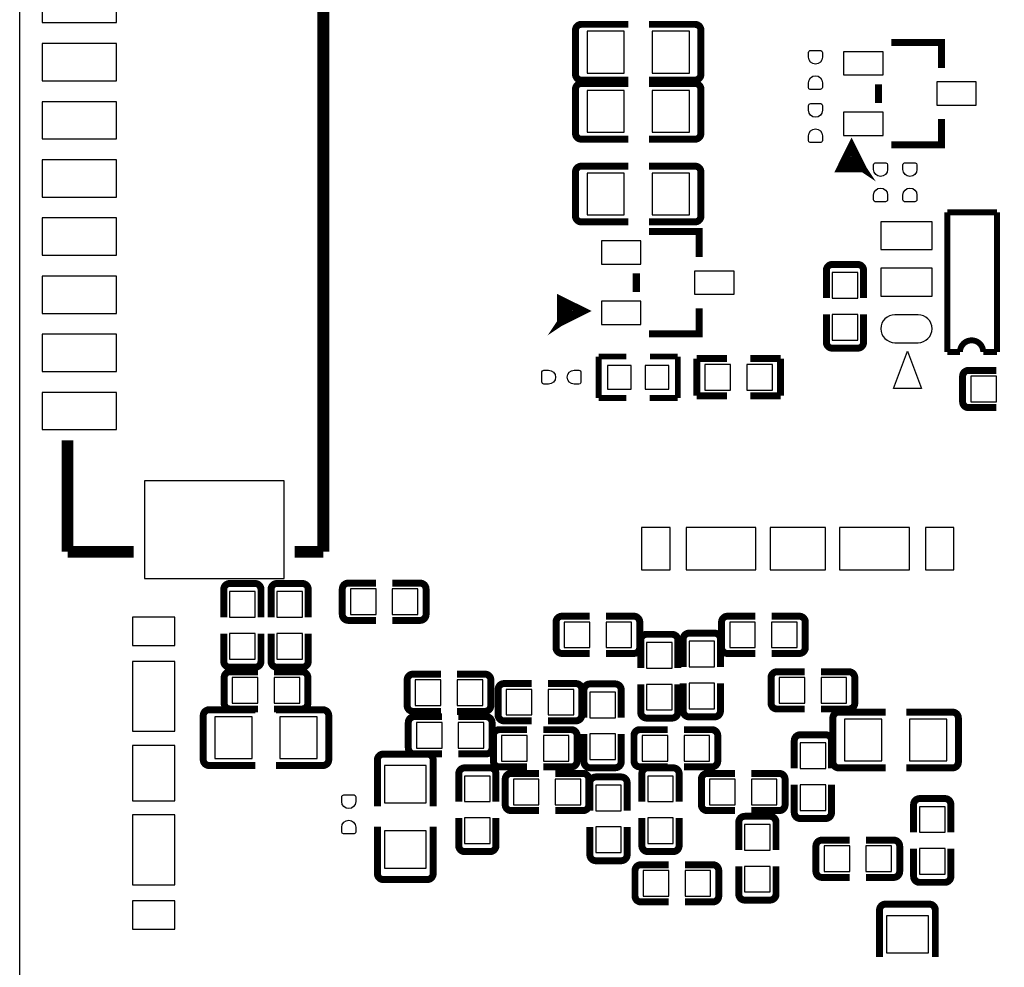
# Model space of a CAD drawing. Extents: x -29.9 to 37.3, y -29.3 to 48.8.
# Tile 2 of 8: x -29.9 to -8.8, y -2 to 18.4. Entities that reach past the tile are written whole.
import ezdxf

# ---------------------------------------------------------------- set-up
doc = ezdxf.new("R2010")
doc.units = 0
for name, color, linetype in [('BG_OUTLINE', 5, 'CONTINUOUS'), ('PG_SILKSCREEN_BOTTOM', 173, 'CONTINUOUS'), ('PIN_BOTTOM', 132, 'CONTINUOUS')]:
    doc.layers.add(name, color=color, linetype=linetype)

msp = doc.modelspace()

# ---------------------------------------------------------------- linework, layer by layer
at = {"layer": 'BG_OUTLINE'}
msp.add_lwpolyline([(29.28874, -23.617428), (-12.192, -23.617428), (-27.901138, -23.617428, -0.414214), (-29.933138, -21.585428), (-29.933138, 45.35043, -0.414214)], format="xyb", dxfattribs=at)
at = {"layer": 'PG_SILKSCREEN_BOTTOM'}
for points, const_width in [([(-23.4061, 26.71318), (-23.4061, 6.91642)], 0.254), ([(-17.858689, 18.252389), (-16.849293, 18.252389)], 0.150089), ([(-15.415311, 18.252389), (-16.407892, 18.252389)], 0.150089), ([(-17.985689, 18.125389), (-17.985689, 17.180611)], 0.150089), ([(-15.288311, 17.180611), (-15.288311, 18.125389)], 0.150089), ([(-11.196295, 17.863795), (-10.119411, 17.863795), (-10.119411, 17.312589)], 0.1524), ([(-17.858689, 17.053611), (-16.849293, 17.053611)], 0.150089), ([(-17.858689, 16.982389), (-16.849293, 16.982389)], 0.150089), ([(-15.415311, 17.053611), (-16.407892, 17.053611)], 0.150089), ([(-15.415311, 16.982389), (-16.407892, 16.982389)], 0.150089), ([(-11.470589, 16.964711), (-11.470589, 16.563289)], 0.1524), ([(-17.985689, 16.855389), (-17.985689, 15.910611)], 0.150089), ([(-15.288311, 15.910611), (-15.288311, 16.855389)], 0.150089), ([(-11.196295, 15.664205), (-10.119411, 15.664205), (-10.119411, 16.215411)], 0.1524), ([(-17.858689, 15.783611), (-16.849293, 15.783611)], 0.150089), ([(-15.415311, 15.783611), (-16.407892, 15.783611)], 0.150089), ([(-11.800789, 15.148611), (-12.298705, 15.148611), (-12.049811, 15.648889), (-11.800789, 15.148611), (-12.199595, 15.250211), (-11.999011, 15.448305), (-11.800789, 15.148611), (-12.100611, 15.349195)], 0.1524), ([(-17.858689, 15.204389), (-16.849293, 15.204389)], 0.150089), ([(-15.415311, 15.204389), (-16.407892, 15.204389)], 0.150089), ([(-17.985689, 15.077389), (-17.985689, 14.132611)], 0.150089), ([(-15.288311, 14.132611), (-15.288311, 15.077389)], 0.150089), ([(-9.991395, 14.209903), (-9.991395, 11.210112)], 0.127), ([(-8.923096, 14.209903), (-9.991395, 14.209903)], 0.127), ([(-8.923096, 11.210112), (-8.923096, 14.209903)], 0.127), ([(-17.858689, 14.005611), (-16.849293, 14.005611)], 0.150089), ([(-15.415311, 14.005611), (-16.407892, 14.005611)], 0.150089), ([(-16.403295, 13.799795), (-15.326411, 13.799795), (-15.326411, 13.248589)], 0.1524), ([(-11.919001, 13.091897), (-12.465304, 13.091897)], 0.150012), ([(-16.677589, 12.900711), (-16.677589, 12.499289)], 0.1524), ([(-12.592304, 12.964897), (-12.592304, 12.367311)], 0.150012), ([(-11.792001, 12.964897), (-11.792001, 12.367311)], 0.150012), ([(-18.309539, 11.841455), (-18.309539, 12.339371), (-17.809261, 12.090476), (-18.309539, 11.841455), (-18.207939, 12.24026), (-18.009845, 12.039676), (-18.309539, 11.841455), (-18.108955, 12.141276)], 0.1524), ([(-16.403295, 11.600205), (-15.326411, 11.600205), (-15.326411, 12.151411)], 0.1524), ([(-12.592304, 11.419103), (-12.592304, 12.016791)], 0.150012), ([(-11.792001, 11.419103), (-11.792001, 12.016791)], 0.150012), ([(-12.465304, 11.292103), (-11.919001, 11.292103)], 0.150012), ([(-9.991395, 11.210112), (-9.719894, 11.210112)], 0.127), ([(-9.219997, 11.210112), (-8.923096, 11.210112)], 0.127), ([(-17.4879, 11.1125), (-17.4879, 10.2235)], 0.127), ([(-16.891, 11.1125), (-17.4879, 11.1125)], 0.127), ([(-15.7861, 11.1125), (-16.383, 11.1125)], 0.127), ([(-15.7861, 10.2235), (-15.7861, 11.1125)], 0.127), ([(-15.377897, 11.067999), (-14.727911, 11.067999)], 0.150089), ([(-15.377897, 10.268001), (-15.377897, 11.067999)], 0.150089), ([(-13.578103, 11.067999), (-14.228089, 11.067999)], 0.150089), ([(-13.578103, 10.268001), (-13.578103, 11.067999)], 0.150089), ([(-9.535897, 10.814152), (-8.938311, 10.814152)], 0.150012), ([(-9.662897, 10.687152), (-9.662897, 10.140848)], 0.150012), ([(-17.4879, 10.2235), (-16.891, 10.2235)], 0.127), ([(-16.388105, 10.2235), (-15.7861, 10.2235)], 0.127), ([(-14.727911, 10.268001), (-15.377897, 10.268001)], 0.150089), ([(-14.228089, 10.268001), (-13.578103, 10.268001)], 0.150089), ([(-9.535897, 10.013848), (-8.938311, 10.013848)], 0.150012), ([(-28.9052, 9.3091), (-28.9052, 6.91642)], 0.254), ([(-27.4828, 6.91642), (-28.9052, 6.91642)], 0.254), ([(-23.4061, 6.91642), (-24.02078, 6.91642)], 0.254), ([(-25.546152, 6.106897), (-25.546152, 5.509311)], 0.150012), ([(-24.872848, 6.233897), (-25.419152, 6.233897)], 0.150012), ([(-24.745848, 6.106897), (-24.745848, 5.509311)], 0.150012), ([(-24.530152, 6.106922), (-24.530152, 5.509285)], 0.150012), ([(-23.856848, 6.233897), (-24.403152, 6.233922)], 0.150012), ([(-23.729848, 6.106897), (-23.729848, 5.509311)], 0.150012), ([(-22.997897, 6.115152), (-22.997897, 5.568848)], 0.150012), ([(-22.870897, 6.242152), (-22.273209, 6.242152)], 0.150012), ([(-21.325103, 6.242152), (-21.922689, 6.242152)], 0.150012), ([(-21.198103, 5.568848), (-21.198103, 6.115152)], 0.150012), ([(-22.870897, 5.441848), (-22.273209, 5.441848)], 0.150012), ([(-21.325103, 5.441848), (-21.922689, 5.441848)], 0.150012), ([(-18.2769, 5.531104), (-17.679213, 5.531104)], 0.150012), ([(-16.731107, 5.531104), (-17.328693, 5.531104)], 0.150012), ([(-14.717497, 5.530799), (-14.119911, 5.530799)], 0.150012), ([(-13.171703, 5.530799), (-13.769391, 5.530799)], 0.150012), ([(-18.4039, 5.404104), (-18.4039, 4.857801)], 0.150012), ([(-16.604107, 4.857801), (-16.604107, 5.404104)], 0.150012), ([(-14.844497, 5.403799), (-14.844497, 4.857496)], 0.150012), ([(-13.044703, 4.857496), (-13.044703, 5.403799)], 0.150012), ([(-25.546152, 4.561103), (-25.546152, 5.158791)], 0.150012), ([(-24.745848, 4.561103), (-24.745848, 5.158791)], 0.150012), ([(-24.530152, 4.561078), (-24.530152, 5.158765)], 0.150012), ([(-23.729848, 4.561103), (-23.729848, 5.158791)], 0.150012), ([(-16.583508, 5.014697), (-16.583508, 4.417111)], 0.150012), ([(-15.910204, 5.141697), (-16.456508, 5.141697)], 0.150012), ([(-15.783204, 5.014697), (-15.783204, 4.417111)], 0.150012), ([(-15.669108, 5.040097), (-15.669108, 4.442511)], 0.150012), ([(-14.995804, 5.167097), (-15.542108, 5.167097)], 0.150012), ([(-14.868804, 5.040097), (-14.868804, 4.442511)], 0.150012), ([(-18.2769, 4.730801), (-17.679213, 4.730801)], 0.150012), ([(-16.731107, 4.730801), (-17.328693, 4.730801)], 0.150012), ([(-14.717497, 4.730496), (-14.119911, 4.730496)], 0.150012), ([(-13.171703, 4.730496), (-13.769391, 4.730496)], 0.150012), ([(-25.419152, 4.434103), (-24.872848, 4.434103)], 0.150012), ([(-24.403152, 4.434078), (-23.856848, 4.434103)], 0.150012), ([(-25.537897, 4.210152), (-25.537897, 3.663848)], 0.150012), ([(-25.410897, 4.337152), (-24.813311, 4.337152)], 0.150012), ([(-23.865103, 4.337152), (-24.462791, 4.337152)], 0.150012), ([(-23.738103, 3.663848), (-23.738103, 4.210152)], 0.150012), ([(-21.6043, 4.159301), (-21.6043, 3.612998)], 0.150012), ([(-21.4773, 4.286301), (-20.879613, 4.286301)], 0.150012), ([(-19.931507, 4.286301), (-20.529093, 4.286301)], 0.150012), ([(-19.804507, 3.612998), (-19.804507, 4.159301)], 0.150012), ([(-13.7811, 4.210101), (-13.7811, 3.663798)], 0.150012), ([(-13.6541, 4.337101), (-13.056413, 4.337101)], 0.150012), ([(-12.108307, 4.337101), (-12.705893, 4.337101)], 0.150012), ([(-11.981307, 3.663798), (-11.981307, 4.210101)], 0.150012), ([(-19.6485, 3.955999), (-19.6485, 3.409696)], 0.150012), ([(-19.5215, 4.082999), (-18.923914, 4.082999)], 0.150012), ([(-17.975707, 4.082999), (-18.573394, 4.082999)], 0.150012), ([(-17.848707, 3.409696), (-17.848707, 3.955999)], 0.150012), ([(-17.802606, 3.947897), (-17.802606, 3.350311)], 0.150012), ([(-17.129303, 4.074897), (-17.675606, 4.074897)], 0.150012), ([(-17.002303, 3.947897), (-17.002303, 3.350311)], 0.150012), ([(-16.583508, 3.468903), (-16.583508, 4.066591)], 0.150012), ([(-15.783204, 3.468903), (-15.783204, 4.066591)], 0.150012), ([(-15.669108, 3.494303), (-15.669108, 4.091991)], 0.150012), ([(-14.868804, 3.494303), (-14.868804, 4.091991)], 0.150012), ([(-25.410897, 3.536848), (-24.813311, 3.536848)], 0.150012), ([(-23.865103, 3.536848), (-24.462791, 3.536848)], 0.150012), ([(-13.6541, 3.536798), (-13.056413, 3.536798)], 0.150012), ([(-12.108307, 3.536798), (-12.705893, 3.536798)], 0.150012), ([(-25.986689, 3.393389), (-25.986689, 2.448611)], 0.150089), ([(-25.859689, 3.520389), (-24.867108, 3.520389)], 0.150089), ([(-23.416311, 3.520389), (-24.425707, 3.520389)], 0.150089), ([(-23.289311, 2.448611), (-23.289311, 3.393389)], 0.150089), ([(-21.4773, 3.485998), (-20.879613, 3.485998)], 0.150012), ([(-21.4519, 3.371901), (-20.854213, 3.371901)], 0.150012), ([(-19.931507, 3.485998), (-20.529093, 3.485998)], 0.150012), ([(-19.906107, 3.371901), (-20.503693, 3.371901)], 0.150012), ([(-16.456508, 3.341903), (-15.910204, 3.341903)], 0.150012), ([(-15.542108, 3.367303), (-14.995804, 3.367303)], 0.150012), ([(-12.451893, 3.342589), (-12.451893, 2.397811)], 0.150089), ([(-12.324893, 3.469589), (-11.315497, 3.469589)], 0.150089), ([(-9.881514, 3.469589), (-10.874096, 3.469589)], 0.150089), ([(-9.754514, 2.397811), (-9.754514, 3.342589)], 0.150089), ([(-21.5789, 3.244901), (-21.5789, 2.698598)], 0.150012), ([(-19.779107, 2.698598), (-19.779107, 3.244901)], 0.150012), ([(-19.5215, 3.282696), (-18.923914, 3.282696)], 0.150012), ([(-17.975707, 3.282696), (-18.573394, 3.282696)], 0.150012), ([(-19.7501, 2.965399), (-19.7501, 2.419096)], 0.150012), ([(-19.6231, 3.092399), (-19.025514, 3.092399)], 0.150012), ([(-18.077307, 3.092399), (-18.674994, 3.092399)], 0.150012), ([(-17.950307, 2.419096), (-17.950307, 2.965399)], 0.150012), ([(-17.802606, 2.402103), (-17.802606, 2.999791)], 0.150012), ([(-17.002303, 2.402103), (-17.002303, 2.999791)], 0.150012), ([(-16.7275, 2.965602), (-16.7275, 2.419299)], 0.150012), ([(-16.6005, 3.092602), (-16.002914, 3.092602)], 0.150012), ([(-15.054707, 3.092602), (-15.652394, 3.092602)], 0.150012), ([(-14.927707, 2.419299), (-14.927707, 2.965602)], 0.150012), ([(-12.608103, 2.982697), (-13.154406, 2.982697)], 0.150012), ([(-13.281406, 2.855697), (-13.281406, 2.258111)], 0.150012), ([(-12.481103, 2.855697), (-12.481103, 2.258111)], 0.150012), ([(-21.171814, 2.567889), (-22.116593, 2.567889)], 0.150089), ([(-21.4519, 2.571598), (-20.854213, 2.571598)], 0.150012), ([(-19.906107, 2.571598), (-20.503693, 2.571598)], 0.150012), ([(-25.859689, 2.321611), (-24.867108, 2.321611)], 0.150089), ([(-23.416311, 2.321611), (-24.425707, 2.321611)], 0.150089), ([(-22.243593, 2.440889), (-22.243593, 1.448308)], 0.150089), ([(-21.044814, 2.440889), (-21.044814, 1.448308)], 0.150089), ([(-19.821804, 2.271497), (-20.368108, 2.271497)], 0.150012), ([(-19.6231, 2.292096), (-19.025514, 2.292096)], 0.150012), ([(-18.077307, 2.292096), (-18.674994, 2.292096)], 0.150012), ([(-17.675606, 2.275103), (-17.129303, 2.275103)], 0.150012), ([(-16.6005, 2.292299), (-16.002914, 2.292299)], 0.150012), ([(-15.884703, 2.271497), (-16.431006, 2.271497)], 0.150012), ([(-15.054707, 2.292299), (-15.652394, 2.292299)], 0.150012), ([(-12.324893, 2.270811), (-11.315497, 2.270811)], 0.150089), ([(-9.881514, 2.270811), (-10.874096, 2.270811)], 0.150089), ([(-20.495108, 2.144497), (-20.495108, 1.546911)], 0.150012), ([(-19.694804, 2.144497), (-19.694804, 1.546911)], 0.150012), ([(-19.3691, 2.152802), (-18.771514, 2.152802)], 0.150012), ([(-17.823307, 2.152802), (-18.420994, 2.152802)], 0.150012), ([(-17.002303, 2.075891), (-17.548606, 2.075891)], 0.150012), ([(-16.558006, 2.144497), (-16.558006, 1.546911)], 0.150012), ([(-15.757703, 2.144497), (-15.757703, 1.546911)], 0.150012), ([(-15.1527, 2.152701), (-14.555013, 2.152701)], 0.150012), ([(-13.606907, 2.152701), (-14.204493, 2.152701)], 0.150012), ([(-19.4961, 2.025802), (-19.4961, 1.479499)], 0.150012), ([(-17.696307, 1.479499), (-17.696307, 2.025802)], 0.150012), ([(-17.675606, 1.948891), (-17.675606, 1.351305)], 0.150012), ([(-16.875303, 1.948891), (-16.875303, 1.351305)], 0.150012), ([(-15.2797, 2.025701), (-15.2797, 1.479398)], 0.150012), ([(-13.479907, 1.479398), (-13.479907, 2.025701)], 0.150012), ([(-13.281406, 1.309903), (-13.281406, 1.907591)], 0.150012), ([(-12.481103, 1.309903), (-12.481103, 1.907591)], 0.150012), ([(-10.716006, 1.484097), (-10.716006, 0.886511)], 0.150012), ([(-10.042703, 1.611097), (-10.589006, 1.611097)], 0.150012), ([(-9.915703, 1.484097), (-9.915703, 0.886511)], 0.150012), ([(-20.495108, 0.598703), (-20.495108, 1.196391)], 0.150012), ([(-19.694804, 0.598703), (-19.694804, 1.196391)], 0.150012), ([(-19.3691, 1.352499), (-18.771514, 1.352499)], 0.150012), ([(-17.823307, 1.352499), (-18.420994, 1.352499)], 0.150012), ([(-16.558006, 0.598703), (-16.558006, 1.196391)], 0.150012), ([(-15.757703, 0.598703), (-15.757703, 1.196391)], 0.150012), ([(-15.1527, 1.352398), (-14.555013, 1.352398)], 0.150012), ([(-13.801903, 1.230097), (-14.348206, 1.230097)], 0.150012), ([(-13.606907, 1.352398), (-14.204493, 1.352398)], 0.150012), ([(-22.243593, -0.002489), (-22.243593, 1.006907)], 0.150089), ([(-21.044814, -0.002489), (-21.044814, 1.006907)], 0.150089), ([(-17.675606, 0.403098), (-17.675606, 1.000785)], 0.150012), ([(-16.875303, 0.403098), (-16.875303, 1.000785)], 0.150012), ([(-14.475206, 1.103097), (-14.475206, 0.505409)], 0.150012), ([(-13.674903, 1.103097), (-13.674903, 0.505409)], 0.150012), ([(-13.154406, 1.182903), (-12.608103, 1.182903)], 0.150012), ([(-12.8159, 0.590702), (-12.8159, 0.044399)], 0.150012), ([(-12.6889, 0.717702), (-12.091314, 0.717702)], 0.150012), ([(-11.143107, 0.717702), (-11.740794, 0.717702)], 0.150012), ([(-11.016107, 0.044399), (-11.016107, 0.590702)], 0.150012), ([(-20.368108, 0.471703), (-19.821804, 0.471703)], 0.150012), ([(-16.431006, 0.471703), (-15.884703, 0.471703)], 0.150012), ([(-10.716006, -0.061697), (-10.716006, 0.535991)], 0.150012), ([(-9.915703, -0.061697), (-9.915703, 0.535991)], 0.150012), ([(-17.548606, 0.276098), (-17.002303, 0.276098)], 0.150012), ([(-16.578707, 0.190094), (-15.98102, 0.190094)], 0.150012), ([(-15.032914, 0.190094), (-15.6305, 0.190094)], 0.150012), ([(-14.475206, -0.442697), (-14.475206, 0.154889)], 0.150012), ([(-13.674903, -0.442697), (-13.674903, 0.154889)], 0.150012), ([(-16.705707, 0.063094), (-16.705707, -0.48321)], 0.150012), ([(-14.905914, -0.48321), (-14.905914, 0.063094)], 0.150012), ([(-22.116593, -0.129489), (-21.171814, -0.129489)], 0.150089), ([(-12.6889, -0.082601), (-12.091314, -0.082601)], 0.150012), ([(-11.143107, -0.082601), (-11.740794, -0.082601)], 0.150012), ([(-10.589006, -0.188697), (-10.042703, -0.188697)], 0.150012), ([(-16.578707, -0.61021), (-15.98102, -0.61021)], 0.150012), ([(-15.032914, -0.61021), (-15.6305, -0.61021)], 0.150012), ([(-14.348206, -0.569697), (-13.801903, -0.569697)], 0.150012), ([(-10.376814, -0.657911), (-11.321593, -0.657911)], 0.150089), ([(-11.448593, -0.784911), (-11.448593, -1.794307)], 0.150089), ([(-10.249814, -0.784911), (-10.249814, -1.794307)], 0.150089)]:
    msp.add_lwpolyline(points, dxfattribs=dict(at, const_width=const_width))
for points, const_width in [([(-17.858689, 18.252389, 0.414448), (-17.985689, 18.125389)], 0.150089), ([(-15.288311, 18.125389, 0.414448), (-15.415311, 18.252389)], 0.150089), ([(-17.985689, 17.180611, 0.414448), (-17.858689, 17.053611)], 0.150089), ([(-15.415311, 17.053611, 0.414448), (-15.288311, 17.180611)], 0.150089), ([(-17.858689, 16.982389, 0.414448), (-17.985689, 16.855389)], 0.150089), ([(-15.288311, 16.855389, 0.414448), (-15.415311, 16.982389)], 0.150089), ([(-17.985689, 15.910611, 0.414448), (-17.858689, 15.783611)], 0.150089), ([(-15.415311, 15.783611, 0.414448), (-15.288311, 15.910611)], 0.150089), ([(-17.858689, 15.204389, 0.414448), (-17.985689, 15.077389)], 0.150089), ([(-15.288311, 15.077389, 0.414448), (-15.415311, 15.204389)], 0.150089), ([(-17.985689, 14.132611, 0.414448), (-17.858689, 14.005611)], 0.150089), ([(-15.415311, 14.005611, 0.414448), (-15.288311, 14.132611)], 0.150089), ([(-12.465304, 13.091897, 0.414253), (-12.592304, 12.964897)], 0.150012), ([(-11.792001, 12.964897, 0.414331), (-11.919001, 13.091897)], 0.150012), ([(-12.592304, 11.419103, 0.414253), (-12.465304, 11.292103)], 0.150012), ([(-11.919001, 11.292103, 0.414331), (-11.792001, 11.419103)], 0.150012), ([(-9.719894, 11.210112, -0.99999), (-9.219997, 11.210112)], 0.127), ([(-9.535897, 10.814152, 0.414331), (-9.662897, 10.687152)], 0.150012), ([(-9.662897, 10.140848, 0.414253), (-9.535897, 10.013848)], 0.150012), ([(-25.419152, 6.233897, 0.414253), (-25.546152, 6.106897)], 0.150012), ([(-24.745848, 6.106897, 0.414331), (-24.872848, 6.233897)], 0.150012), ([(-24.403152, 6.233922, 0.414227), (-24.530152, 6.106922)], 0.150012), ([(-23.729848, 6.106897, 0.414317), (-23.856848, 6.233897)], 0.150012), ([(-22.870897, 6.242152, 0.414253), (-22.997897, 6.115152)], 0.150012), ([(-21.198103, 6.115152, 0.414253), (-21.325103, 6.242152)], 0.150012), ([(-22.997897, 5.568848, 0.414331), (-22.870897, 5.441848)], 0.150012), ([(-21.325103, 5.441848, 0.414331), (-21.198103, 5.568848)], 0.150012), ([(-18.2769, 5.531104, 0.414253), (-18.4039, 5.404104)], 0.150012), ([(-16.604107, 5.404104, 0.414253), (-16.731107, 5.531104)], 0.150012), ([(-14.717497, 5.530799, 0.414331), (-14.844497, 5.403799)], 0.150012), ([(-13.044703, 5.403799, 0.414331), (-13.171703, 5.530799)], 0.150012), ([(-16.456508, 5.141697, 0.414253), (-16.583508, 5.014697)], 0.150012), ([(-15.783204, 5.014697, 0.414331), (-15.910204, 5.141697)], 0.150012), ([(-15.542108, 5.167097, 0.414253), (-15.669108, 5.040097)], 0.150012), ([(-14.868804, 5.040097, 0.414331), (-14.995804, 5.167097)], 0.150012), ([(-18.4039, 4.857801, 0.414331), (-18.2769, 4.730801)], 0.150012), ([(-16.731107, 4.730801, 0.414331), (-16.604107, 4.857801)], 0.150012), ([(-14.844497, 4.857496, 0.414253), (-14.717497, 4.730496)], 0.150012), ([(-13.171703, 4.730496, 0.414253), (-13.044703, 4.857496)], 0.150012), ([(-25.546152, 4.561103, 0.414253), (-25.419152, 4.434103)], 0.150012), ([(-24.872848, 4.434103, 0.414331), (-24.745848, 4.561103)], 0.150012), ([(-24.530152, 4.561078, 0.414227), (-24.403152, 4.434078)], 0.150012), ([(-23.856848, 4.434103, 0.414317), (-23.729848, 4.561103)], 0.150012), ([(-25.410897, 4.337152, 0.414331), (-25.537897, 4.210152)], 0.150012), ([(-23.738103, 4.210152, 0.414331), (-23.865103, 4.337152)], 0.150012), ([(-21.4773, 4.286301, 0.414253), (-21.6043, 4.159301)], 0.150012), ([(-19.804507, 4.159301, 0.414253), (-19.931507, 4.286301)], 0.150012), ([(-13.6541, 4.337101, 0.414253), (-13.7811, 4.210101)], 0.150012), ([(-11.981307, 4.210101, 0.414253), (-12.108307, 4.337101)], 0.150012), ([(-19.5215, 4.082999, 0.414331), (-19.6485, 3.955999)], 0.150012), ([(-17.848707, 3.955999, 0.414331), (-17.975707, 4.082999)], 0.150012), ([(-17.675606, 4.074897, 0.414253), (-17.802606, 3.947897)], 0.150012), ([(-17.002303, 3.947897, 0.414331), (-17.129303, 4.074897)], 0.150012), ([(-25.537897, 3.663848, 0.414253), (-25.410897, 3.536848)], 0.150012), ([(-23.865103, 3.536848, 0.414253), (-23.738103, 3.663848)], 0.150012), ([(-21.6043, 3.612998, 0.414331), (-21.4773, 3.485998)], 0.150012), ([(-19.931507, 3.485998, 0.414331), (-19.804507, 3.612998)], 0.150012), ([(-13.7811, 3.663798, 0.414331), (-13.6541, 3.536798)], 0.150012), ([(-12.108307, 3.536798, 0.414331), (-11.981307, 3.663798)], 0.150012), ([(-25.859689, 3.520389, 0.414448), (-25.986689, 3.393389)], 0.150089), ([(-23.289311, 3.393389, 0.414448), (-23.416311, 3.520389)], 0.150089), ([(-21.4519, 3.371901, 0.414253), (-21.5789, 3.244901)], 0.150012), ([(-19.779107, 3.244901, 0.414253), (-19.906107, 3.371901)], 0.150012), ([(-19.6485, 3.409696, 0.414253), (-19.5215, 3.282696)], 0.150012), ([(-17.975707, 3.282696, 0.414253), (-17.848707, 3.409696)], 0.150012), ([(-16.583508, 3.468903, 0.414253), (-16.456508, 3.341903)], 0.150012), ([(-15.910204, 3.341903, 0.414331), (-15.783204, 3.468903)], 0.150012), ([(-15.669108, 3.494303, 0.414253), (-15.542108, 3.367303)], 0.150012), ([(-14.995804, 3.367303, 0.414331), (-14.868804, 3.494303)], 0.150012), ([(-12.324893, 3.469589, 0.414448), (-12.451893, 3.342589)], 0.150089), ([(-9.754514, 3.342589, 0.414448), (-9.881514, 3.469589)], 0.150089), ([(-19.6231, 3.092399, 0.414331), (-19.7501, 2.965399)], 0.150012), ([(-17.950307, 2.965399, 0.414331), (-18.077307, 3.092399)], 0.150012), ([(-16.6005, 3.092602, 0.414331), (-16.7275, 2.965602)], 0.150012), ([(-14.927707, 2.965602, 0.414331), (-15.054707, 3.092602)], 0.150012), ([(-13.154406, 2.982697, 0.414253), (-13.281406, 2.855697)], 0.150012), ([(-12.481103, 2.855697, 0.414331), (-12.608103, 2.982697)], 0.150012), ([(-21.5789, 2.698598, 0.414331), (-21.4519, 2.571598)], 0.150012), ([(-19.906107, 2.571598, 0.414331), (-19.779107, 2.698598)], 0.150012), ([(-22.116593, 2.567889, 0.414448), (-22.243593, 2.440889)], 0.150089), ([(-21.044814, 2.440889, 0.414448), (-21.171814, 2.567889)], 0.150089), ([(-25.986689, 2.448611, 0.414448), (-25.859689, 2.321611)], 0.150089), ([(-23.416311, 2.321611, 0.414448), (-23.289311, 2.448611)], 0.150089), ([(-20.368108, 2.271497, 0.414253), (-20.495108, 2.144497)], 0.150012), ([(-19.694804, 2.144497, 0.414331), (-19.821804, 2.271497)], 0.150012), ([(-19.7501, 2.419096, 0.414253), (-19.6231, 2.292096)], 0.150012), ([(-18.077307, 2.292096, 0.414253), (-17.950307, 2.419096)], 0.150012), ([(-17.802606, 2.402103, 0.414253), (-17.675606, 2.275103)], 0.150012), ([(-17.129303, 2.275103, 0.414331), (-17.002303, 2.402103)], 0.150012), ([(-16.7275, 2.419299, 0.414253), (-16.6005, 2.292299)], 0.150012), ([(-16.431006, 2.271497, 0.414253), (-16.558006, 2.144497)], 0.150012), ([(-15.757703, 2.144497, 0.414331), (-15.884703, 2.271497)], 0.150012), ([(-15.054707, 2.292299, 0.414253), (-14.927707, 2.419299)], 0.150012), ([(-12.451893, 2.397811, 0.414448), (-12.324893, 2.270811)], 0.150089), ([(-9.881514, 2.270811, 0.414448), (-9.754514, 2.397811)], 0.150089), ([(-19.3691, 2.152802, 0.414331), (-19.4961, 2.025802)], 0.150012), ([(-17.696307, 2.025802, 0.414331), (-17.823307, 2.152802)], 0.150012), ([(-17.548606, 2.075891, 0.414253), (-17.675606, 1.948891)], 0.150012), ([(-16.875303, 1.948891, 0.414331), (-17.002303, 2.075891)], 0.150012), ([(-15.1527, 2.152701, 0.414253), (-15.2797, 2.025701)], 0.150012), ([(-13.479907, 2.025701, 0.414253), (-13.606907, 2.152701)], 0.150012), ([(-19.4961, 1.479499, 0.414253), (-19.3691, 1.352499)], 0.150012), ([(-17.823307, 1.352499, 0.414253), (-17.696307, 1.479499)], 0.150012), ([(-15.2797, 1.479398, 0.414331), (-15.1527, 1.352398)], 0.150012), ([(-13.606907, 1.352398, 0.414331), (-13.479907, 1.479398)], 0.150012), ([(-10.589006, 1.611097, 0.414253), (-10.716006, 1.484097)], 0.150012), ([(-9.915703, 1.484097, 0.414331), (-10.042703, 1.611097)], 0.150012), ([(-14.348206, 1.230097, 0.414331), (-14.475206, 1.103097)], 0.150012), ([(-13.674903, 1.103097, 0.414253), (-13.801903, 1.230097)], 0.150012), ([(-13.281406, 1.309903, 0.414253), (-13.154406, 1.182903)], 0.150012), ([(-12.608103, 1.182903, 0.414331), (-12.481103, 1.309903)], 0.150012), ([(-20.495108, 0.598703, 0.414253), (-20.368108, 0.471703)], 0.150012), ([(-19.821804, 0.471703, 0.414331), (-19.694804, 0.598703)], 0.150012), ([(-16.558006, 0.598703, 0.414253), (-16.431006, 0.471703)], 0.150012), ([(-15.884703, 0.471703, 0.414331), (-15.757703, 0.598703)], 0.150012), ([(-12.6889, 0.717702, 0.414331), (-12.8159, 0.590702)], 0.150012), ([(-11.016107, 0.590702, 0.414331), (-11.143107, 0.717702)], 0.150012), ([(-17.675606, 0.403098, 0.414253), (-17.548606, 0.276098)], 0.150012), ([(-17.002303, 0.276098, 0.414331), (-16.875303, 0.403098)], 0.150012), ([(-16.578707, 0.190094, 0.414253), (-16.705707, 0.063094)], 0.150012), ([(-14.905914, 0.063094, 0.414253), (-15.032914, 0.190094)], 0.150012), ([(-22.243593, -0.002489, 0.414448), (-22.116593, -0.129489)], 0.150089), ([(-21.171814, -0.129489, 0.414448), (-21.044814, -0.002489)], 0.150089), ([(-12.8159, 0.044399, 0.414253), (-12.6889, -0.082601)], 0.150012), ([(-11.143107, -0.082601, 0.414253), (-11.016107, 0.044399)], 0.150012), ([(-10.716006, -0.061697, 0.414253), (-10.589006, -0.188697)], 0.150012), ([(-10.042703, -0.188697, 0.414331), (-9.915703, -0.061697)], 0.150012), ([(-16.705707, -0.48321, 0.414331), (-16.578707, -0.61021)], 0.150012), ([(-15.032914, -0.61021, 0.414331), (-14.905914, -0.48321)], 0.150012), ([(-14.475206, -0.442697, 0.414331), (-14.348206, -0.569697)], 0.150012), ([(-13.801903, -0.569697, 0.414253), (-13.674903, -0.442697)], 0.150012), ([(-11.321593, -0.657911, 0.414448), (-11.448593, -0.784911)], 0.150089), ([(-10.249814, -0.784911, 0.414448), (-10.376814, -0.657911)], 0.150089)]:
    msp.add_lwpolyline(points, format="xyb", dxfattribs=dict(at, const_width=const_width))
msp.add_lwpolyline([(-10.55022, 10.427106), (-11.150219, 10.427106), (-10.85022, 11.227206)], close=True, dxfattribs=at)
at = {"layer": 'PIN_BOTTOM'}
for points in [[(-27.8511, 19.08937), (-29.4513, 19.08937), (-29.4513, 18.28927), (-27.8511, 18.28927)], [(-17.737049, 18.102948), (-17.737049, 17.203052), (-16.936949, 17.203052), (-16.936949, 18.102948)], [(-16.337051, 18.102948), (-16.337051, 17.203052), (-15.536951, 17.203052), (-15.536951, 18.102948)], [(-27.8511, 17.83969), (-29.4513, 17.83969), (-29.4513, 17.03959), (-27.8511, 17.03959)], [(-12.221261, 17.163986), (-11.370361, 17.163986), (-11.370361, 17.664392), (-12.221261, 17.664392)], [(-10.219639, 16.513797), (-9.368739, 16.513797), (-9.368739, 17.014203), (-10.219639, 17.014203)], [(-17.737049, 16.832948), (-17.737049, 15.933052), (-16.936949, 15.933052), (-16.936949, 16.832948)], [(-16.337051, 16.832948), (-16.337051, 15.933052), (-15.536951, 15.933052), (-15.536951, 16.832948)], [(-27.8511, 16.59001), (-29.4513, 16.59001), (-29.4513, 15.78991), (-27.8511, 15.78991)], [(-12.221261, 15.863608), (-11.370361, 15.863608), (-11.370361, 16.364014), (-12.221261, 16.364014)], [(-27.8511, 15.34033), (-29.4513, 15.34033), (-29.4513, 14.54023), (-27.8511, 14.54023)], [(-17.737049, 15.054948), (-17.737049, 14.155052), (-16.936949, 14.155052), (-16.936949, 15.054948)], [(-16.337051, 15.054948), (-16.337051, 14.155052), (-15.536951, 14.155052), (-15.536951, 15.054948)], [(-27.8511, 14.09065), (-29.4513, 14.09065), (-29.4513, 13.29055), (-27.8511, 13.29055)], [(-11.420056, 14.009954), (-11.420056, 13.410057), (-10.319957, 13.410057), (-10.319957, 14.009954)], [(-17.428261, 13.099986), (-16.577361, 13.099986), (-16.577361, 13.600392), (-17.428261, 13.600392)], [(-15.426639, 12.449797), (-14.575739, 12.449797), (-14.575739, 12.950203), (-15.426639, 12.950203)], [(-12.466955, 12.367133), (-11.917045, 12.367133), (-11.917045, 12.917043), (-12.466955, 12.917043)], [(-11.420056, 13.009956), (-11.420056, 12.410059), (-10.319957, 12.410059), (-10.319957, 13.009956)], [(-27.8511, 12.84097), (-29.4513, 12.84097), (-29.4513, 12.04087), (-27.8511, 12.04087)], [(-17.428261, 11.799608), (-16.577361, 11.799608), (-16.577361, 12.300013), (-17.428261, 12.300013)], [(-12.466955, 11.466957), (-11.917045, 11.466957), (-11.917045, 12.016867), (-12.466955, 12.016867)], [(-27.8511, 11.59129), (-29.4513, 11.59129), (-29.4513, 10.79119), (-27.8511, 10.79119)], [(-17.2974, 10.922), (-17.2974, 10.414), (-16.7894, 10.414), (-16.7894, 10.922)], [(-16.4846, 10.922), (-16.4846, 10.414), (-15.9766, 10.414), (-15.9766, 10.922)], [(-15.203043, 10.942955), (-15.203043, 10.393045), (-14.653133, 10.393045), (-14.653133, 10.942955)], [(-14.302867, 10.942955), (-14.302867, 10.393045), (-13.752957, 10.393045), (-13.752957, 10.942955)], [(-8.938133, 10.139197), (-8.938133, 10.689107), (-9.488043, 10.689107), (-9.488043, 10.139197)], [(-27.8511, 10.34161), (-29.4513, 10.34161), (-29.4513, 9.54151), (-27.8511, 9.54151)], [(-24.25065, 8.44169), (-27.25039, 8.44169), (-27.25039, 6.34111), (-24.25065, 6.34111)], [(-15.953003, 6.529984), (-15.953003, 7.43999), (-16.56301, 7.43999), (-16.56301, 6.529984)], [(-14.107998, 6.529984), (-14.107998, 7.43999), (-15.607995, 7.43999), (-15.607995, 6.529984)], [(-12.613005, 6.529984), (-12.613005, 7.43999), (-13.802995, 7.43999), (-13.802995, 6.529984)], [(-10.807979, 6.529984), (-10.807979, 7.43999), (-12.307976, 7.43999), (-12.307976, 6.529984)], [(-9.85299, 6.529984), (-9.85299, 7.43999), (-10.462997, 7.43999), (-10.462997, 6.529984)], [(-25.420803, 5.509133), (-24.870893, 5.509133), (-24.870893, 6.059043), (-25.420803, 6.059043)], [(-24.404803, 5.509133), (-23.854893, 5.509133), (-23.854893, 6.059043), (-24.404803, 6.059043)], [(-22.823043, 6.116803), (-22.823043, 5.566893), (-22.273133, 5.566893), (-22.273133, 6.116803)], [(-21.922867, 6.116803), (-21.922867, 5.566893), (-21.372957, 5.566893), (-21.372957, 6.116803)], [(-26.595997, 5.51401), (-27.506003, 5.51401), (-27.506003, 4.904003), (-26.595997, 4.904003)], [(-18.229047, 5.405755), (-18.229047, 4.855845), (-17.679137, 4.855845), (-17.679137, 5.405755)], [(-17.328871, 5.405755), (-17.328871, 4.855845), (-16.778961, 4.855845), (-16.778961, 5.405755)], [(-14.119733, 4.855845), (-14.119733, 5.405755), (-14.669643, 5.405755), (-14.669643, 4.855845)], [(-13.219557, 4.855845), (-13.219557, 5.405755), (-13.769467, 5.405755), (-13.769467, 4.855845)], [(-25.420803, 4.608957), (-24.870893, 4.608957), (-24.870893, 5.158867), (-25.420803, 5.158867)], [(-24.404803, 4.608957), (-23.854893, 4.608957), (-23.854893, 5.158867), (-24.404803, 5.158867)], [(-16.458159, 4.416933), (-15.908249, 4.416933), (-15.908249, 4.966843), (-16.458159, 4.966843)], [(-15.543759, 4.442333), (-14.993849, 4.442333), (-14.993849, 4.992243), (-15.543759, 4.992243)], [(-26.595997, 4.559008), (-27.506003, 4.559008), (-27.506003, 3.059011), (-26.595997, 3.059011)], [(-24.813133, 3.662197), (-24.813133, 4.212107), (-25.363043, 4.212107), (-25.363043, 3.662197)], [(-23.912957, 3.662197), (-23.912957, 4.212107), (-24.462867, 4.212107), (-24.462867, 3.662197)], [(-21.429447, 4.160952), (-21.429447, 3.611042), (-20.879537, 3.611042), (-20.879537, 4.160952)], [(-20.529271, 4.160952), (-20.529271, 3.611042), (-19.979361, 3.611042), (-19.979361, 4.160952)], [(-16.458159, 3.516757), (-15.908249, 3.516757), (-15.908249, 4.066667), (-16.458159, 4.066667)], [(-15.543759, 3.542157), (-14.993849, 3.542157), (-14.993849, 4.092067), (-15.543759, 4.092067)], [(-13.606247, 4.211752), (-13.606247, 3.661842), (-13.056337, 3.661842), (-13.056337, 4.211752)], [(-12.706071, 4.211752), (-12.706071, 3.661842), (-12.156161, 3.661842), (-12.156161, 4.211752)], [(-18.923737, 3.408045), (-18.923737, 3.957955), (-19.473647, 3.957955), (-19.473647, 3.408045)], [(-18.023561, 3.408045), (-18.023561, 3.957955), (-18.573471, 3.957955), (-18.573471, 3.408045)], [(-17.677257, 3.350133), (-17.127347, 3.350133), (-17.127347, 3.900043), (-17.677257, 3.900043)], [(-24.937949, 2.471039), (-24.937949, 3.370936), (-25.738049, 3.370936), (-25.738049, 2.471039)], [(-23.537951, 2.471039), (-23.537951, 3.370936), (-24.338051, 3.370936), (-24.338051, 2.471039)], [(-21.404047, 3.246552), (-21.404047, 2.696642), (-20.854137, 2.696642), (-20.854137, 3.246552)], [(-20.503871, 3.246552), (-20.503871, 2.696642), (-19.953961, 2.696642), (-19.953961, 3.246552)], [(-12.203252, 3.320148), (-12.203252, 2.420252), (-11.403152, 2.420252), (-11.403152, 3.320148)], [(-10.803255, 3.320148), (-10.803255, 2.420252), (-10.003155, 2.420252), (-10.003155, 3.320148)], [(-19.025337, 2.417445), (-19.025337, 2.967355), (-19.575247, 2.967355), (-19.575247, 2.417445)], [(-18.125161, 2.417445), (-18.125161, 2.967355), (-18.675071, 2.967355), (-18.675071, 2.417445)], [(-17.677257, 2.449957), (-17.127347, 2.449957), (-17.127347, 2.999867), (-17.677257, 2.999867)], [(-16.002737, 2.417648), (-16.002737, 2.967558), (-16.552647, 2.967558), (-16.552647, 2.417648)], [(-15.102561, 2.417648), (-15.102561, 2.967558), (-15.652471, 2.967558), (-15.652471, 2.417648)], [(-26.595997, 2.753995), (-27.506003, 2.753995), (-27.506003, 1.564005), (-26.595997, 1.564005)], [(-13.156057, 2.257933), (-12.606147, 2.257933), (-12.606147, 2.807843), (-13.156057, 2.807843)], [(-22.094152, 1.519149), (-21.194255, 1.519149), (-21.194255, 2.319249), (-22.094152, 2.319249)], [(-20.369759, 1.546733), (-19.819849, 1.546733), (-19.819849, 2.096643), (-20.369759, 2.096643)], [(-18.771337, 1.477848), (-18.771337, 2.027758), (-19.321247, 2.027758), (-19.321247, 1.477848)], [(-17.871161, 1.477848), (-17.871161, 2.027758), (-18.421071, 2.027758), (-18.421071, 1.477848)], [(-16.432657, 1.546733), (-15.882747, 1.546733), (-15.882747, 2.096643), (-16.432657, 2.096643)], [(-15.104847, 2.027352), (-15.104847, 1.477442), (-14.554937, 1.477442), (-14.554937, 2.027352)], [(-14.204671, 2.027352), (-14.204671, 1.477442), (-13.654761, 1.477442), (-13.654761, 2.027352)], [(-13.156057, 1.357757), (-12.606147, 1.357757), (-12.606147, 1.907667), (-13.156057, 1.907667)], [(-17.550257, 1.351128), (-17.000347, 1.351128), (-17.000347, 1.901038), (-17.550257, 1.901038)], [(-10.590657, 0.886333), (-10.040747, 0.886333), (-10.040747, 1.436243), (-10.590657, 1.436243)], [(-26.595997, 1.258989), (-27.506003, 1.258989), (-27.506003, -0.241008), (-26.595997, -0.241008)], [(-20.369759, 0.646557), (-19.819849, 0.646557), (-19.819849, 1.196467), (-20.369759, 1.196467)], [(-16.432657, 0.646557), (-15.882747, 0.646557), (-15.882747, 1.196467), (-16.432657, 1.196467)], [(-22.094152, 0.119151), (-21.194255, 0.119151), (-21.194255, 0.919251), (-22.094152, 0.919251)], [(-17.550257, 0.450952), (-17.000347, 0.450952), (-17.000347, 1.000862), (-17.550257, 1.000862)], [(-13.800252, 1.055243), (-14.350162, 1.055243), (-14.350162, 0.505333), (-13.800252, 0.505333)], [(-12.091137, 0.042748), (-12.091137, 0.592658), (-12.641047, 0.592658), (-12.641047, 0.042748)], [(-11.190961, 0.042748), (-11.190961, 0.592658), (-11.740871, 0.592658), (-11.740871, 0.042748)], [(-10.590657, -0.013843), (-10.040747, -0.013843), (-10.040747, 0.536067), (-10.590657, 0.536067)], [(-16.530853, 0.064745), (-16.530853, -0.485165), (-15.980943, -0.485165), (-15.980943, 0.064745)], [(-15.630677, 0.064745), (-15.630677, -0.485165), (-15.080767, -0.485165), (-15.080767, 0.064745)], [(-13.800252, 0.155067), (-14.350162, 0.155067), (-14.350162, -0.394843), (-13.800252, -0.394843)], [(-26.595997, -0.586003), (-27.506003, -0.586003), (-27.506003, -1.19601), (-26.595997, -1.19601)], [(-10.399255, -0.906551), (-11.299152, -0.906551), (-11.299152, -1.706651), (-10.399255, -1.706651)]]:
    msp.add_lwpolyline(points, close=True, dxfattribs=at)
for points in [[(-12.977216, 17.547412), (-12.977216, 17.649012, -0.375947), (-12.928803, 17.691405), (-12.712903, 17.691405, -0.364938), (-12.677191, 17.649012), (-12.677191, 17.547412, -0.999502)], [(-12.677191, 16.997197), (-12.677191, 16.895597, -0.375947), (-12.725603, 16.853205), (-12.941503, 16.853205, -0.364938), (-12.977216, 16.895597), (-12.977216, 16.997197, -0.999502)], [(-12.977216, 16.404412), (-12.977216, 16.506012, -0.375947), (-12.928803, 16.548405), (-12.712903, 16.548405, -0.364938), (-12.677191, 16.506012), (-12.677191, 16.404412, -0.999502)], [(-12.677191, 15.854197), (-12.677191, 15.752597, -0.375947), (-12.725603, 15.710205), (-12.941503, 15.710205, -0.364938), (-12.977216, 15.752597), (-12.977216, 15.854197, -0.999502)], [(-11.575999, 15.13426), (-11.575999, 15.23586, -0.375947), (-11.527587, 15.278252), (-11.311687, 15.278252, -0.364938), (-11.275974, 15.23586), (-11.275974, 15.13426, -0.999502)], [(-10.944911, 15.133955), (-10.944911, 15.235555, -0.375947), (-10.896498, 15.277948), (-10.680598, 15.277948, -0.364938), (-10.644886, 15.235555), (-10.644886, 15.133955, -0.999502)], [(-11.275974, 14.584045), (-11.275974, 14.482445, -0.375947), (-11.324387, 14.440052), (-11.540287, 14.440052, -0.364938), (-11.575999, 14.482445), (-11.575999, 14.584045, -0.999502)], [(-10.644886, 14.58374), (-10.644886, 14.48214, -0.375947), (-10.693298, 14.439748), (-10.909198, 14.439748, -0.364938), (-10.944911, 14.48214), (-10.944911, 14.58374, -0.999502)], [(-10.619905, 12.009958), (-11.120107, 12.009958, 1), (-11.120107, 11.410061), (-10.619905, 11.410061, 1)], [(-18.563107, 10.517988), (-18.664707, 10.517988, -0.375947), (-18.7071, 10.5664), (-18.7071, 10.7823, -0.364938), (-18.664707, 10.818012), (-18.563107, 10.818012, -0.999502)], [(-18.012893, 10.818012), (-17.911293, 10.818012, -0.375947), (-17.8689, 10.7696), (-17.8689, 10.5537, -0.364938), (-17.911293, 10.517988), (-18.012893, 10.517988, -0.999502)], [(-23.010012, 1.545107), (-23.010012, 1.646707, -0.375947), (-22.9616, 1.6891), (-22.7457, 1.6891, -0.364938), (-22.709988, 1.646707), (-22.709988, 1.545107, -0.999502)], [(-22.709988, 0.994893), (-22.709988, 0.893293, -0.375947), (-22.7584, 0.8509), (-22.9743, 0.8509, -0.364938), (-23.010012, 0.893293), (-23.010012, 0.994893, -0.999502)]]:
    msp.add_lwpolyline(points, format="xyb", close=True, dxfattribs=at)

doc.saveas('drawing.dxf')
